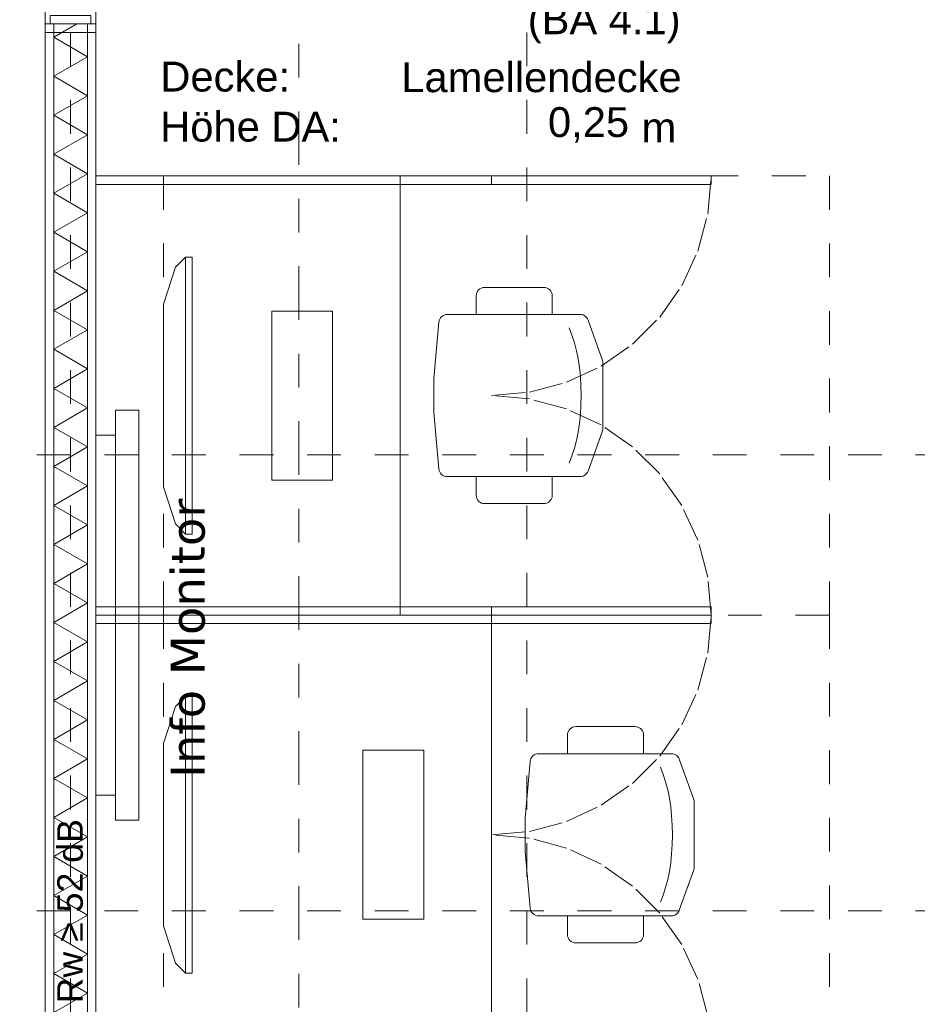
# Model space of a CAD drawing. Header units: metres. Extents: x -45.2 to 14.3, y -31.8 to 10.2.
# Tile 30 of 148: x -31.2 to -28.5, y -20.5 to -17.6. Entities that reach past the tile are written whole.
import ezdxf

# ---------------------------------------------------------------- set-up
doc = ezdxf.new("R2010")
doc.units = ezdxf.units.M
doc.header["$LTSCALE"] = 0.05
for name, pattern in [('Achsen 01', [5.291531, 3.175, -1.058062, 0.352704, -0.705764]), ('gestrichelt - 01', [2, 1, -1]), ('ISO-07 Punktiert', [0.889, 0.127, -0.762]), ('Raster 01', [2, 1, -1]), ('VW-01 Strichlinie kurz', [2, 1, -1])]:
    doc.linetypes.add(name, pattern=pattern)
for name, color, linetype, lineweight in [('027_Tischlerarbeiten-340 Innentüren', 7, 'Continuous', 9), ('039_Trockenbauarbeiten-000 Sturz', 7, 'ISO-07 Punktiert', 9), ('039_Trockenbauarbeiten-340 Gipskarton', 7, 'Continuous', 9), ('AV1-Akustikvorgaben-Trennwände', 7, 'Continuous', 5), ('AV1-Schnitt Achsen', 7, 'Achsen 01', 18), ('AV1-Stempel-Raumstempel', 7, 'Continuous', 9)]:
    doc.layers.add(name, color=color, linetype=linetype, lineweight=lineweight)
for name, color, linetype, lineweight, true_color in [('039_Trockenbauarbeiten-340 Dämmung', 7, 'Continuous', 9, 0xc0c0c0), ('ACTES-Bewegungsfläche', 7, 'gestrichelt - 01', 9, 0xd9d9d9), ('ACTES-Einrichtung Aufsicht.', 7, 'Continuous', 9, 0xa6a6a6), ('AV1-Raster', 7, 'Raster 01', 9, 0xa6a6a6)]:
    doc.layers.add(name, color=color, linetype=linetype, lineweight=lineweight, true_color=true_color)
doc.styles.add('Arial', font='arial.ttf')
doc.styles.add('Verdana', font='verdana.ttf')

msp = doc.modelspace()

# ---------------------------------------------------------------- linework, layer by layer
at = {"layer": '027_Tischlerarbeiten-340 Innentüren'}
msp.add_lwpolyline([(-31.11, -17.6), (-30.99, -17.6), (-30.99, -17.625), (-31.11, -17.625)], close=True, dxfattribs=at)
at = {"layer": '039_Trockenbauarbeiten-000 Sturz', "linetype": 'VW-01 Strichlinie kurz'}
msp.add_lwpolyline([(-31.125, -16.525), (-30.975, -16.525), (-30.975, -17.625), (-31.125, -17.625)], close=True, dxfattribs=at)
at = {"layer": '039_Trockenbauarbeiten-340 Dämmung'}
msp.add_lwpolyline([(-31.1, -21.475), (-31, -21.475), (-31, -17.625), (-31.1, -17.625)], close=True, dxfattribs=at)
msp.add_lwpolyline([(-31.1, -20.5512), (-31, -20.4935), (-31.1, -20.4358), (-31, -20.378), (-31.1, -20.3203), (-31, -20.2626), (-31.1, -20.2048), (-31, -20.1471), (-31.1, -20.0894), (-31, -20.0316), (-31.1, -19.9739), (-31, -19.9162), (-31.1, -19.8584), (-31, -19.8007), (-31.1, -19.7429), (-31, -19.6852), (-31.1, -19.6275), (-31, -19.5697), (-31.1, -19.512), (-31, -19.4543), (-31.1, -19.3965), (-31, -19.3388), (-31.1, -19.2811), (-31, -19.2233), (-31.1, -19.1656), (-31, -19.1079), (-31.1, -19.0501), (-31, -18.9924), (-31.1, -18.9347), (-31, -18.8769), (-31.1, -18.8192), (-31, -18.7615), (-31.1, -18.7037), (-31, -18.646), (-31.1, -18.5882), (-31, -18.5305), (-31.1, -18.4728), (-31, -18.415), (-31.1, -18.3573), (-31, -18.2996), (-31.1, -18.2418), (-31, -18.1841), (-31.1, -18.1264), (-31, -18.0686), (-31.1, -18.0109), (-31, -17.9532), (-31.1, -17.8954), (-31, -17.8377), (-31.1, -17.78), (-31, -17.7222), (-31.1, -17.6645), (-31.0316, -17.625)], dxfattribs=at)
at = {"layer": '039_Trockenbauarbeiten-340 Gipskarton'}
for points in [[(-31.125, -17.625), (-31.1, -17.625), (-31.1, -21.475), (-31.125, -21.475)], [(-30.975, -17.65), (-31.125, -17.65), (-31.125, -17.625), (-30.975, -17.625)], [(-31, -17.625), (-30.975, -17.625), (-30.975, -21.475), (-31, -21.475)]]:
    msp.add_lwpolyline(points, close=True, dxfattribs=at)
at = {"layer": 'ACTES-Bewegungsfläche'}
for points in [[(-30.775, -19.375), (-30.775, -18.075), (-28.805, -18.075), (-28.805, -19.375)], [(-30.775, -19.375), (-30.775, -20.675), (-28.805, -20.675), (-28.805, -19.375)]]:
    msp.add_lwpolyline(points, close=True, dxfattribs=at)
for points in [[(-29.805, -18.725), (-29.6921, -18.7151), (-29.5827, -18.6858), (-29.48, -18.6379), (-29.3872, -18.5729), (-29.3071, -18.4928), (-29.2421, -18.4), (-29.1942, -18.2973), (-29.1649, -18.1879), (-29.155, -18.075)], [(-29.155, -19.375), (-29.1649, -19.2621), (-29.1942, -19.1527), (-29.2421, -19.05), (-29.3071, -18.9572), (-29.3872, -18.8771), (-29.48, -18.8121), (-29.5827, -18.7642), (-29.6921, -18.7349), (-29.805, -18.725)], [(-29.805, -20.025), (-29.6921, -20.0151), (-29.5827, -19.9858), (-29.48, -19.9379), (-29.3872, -19.8729), (-29.3071, -19.7928), (-29.2421, -19.7), (-29.1942, -19.5973), (-29.1649, -19.4879), (-29.155, -19.375)], [(-29.155, -20.675), (-29.1649, -20.5621), (-29.1942, -20.4527), (-29.2421, -20.35), (-29.3071, -20.2572), (-29.3872, -20.1771), (-29.48, -20.1121), (-29.5827, -20.0642), (-29.6921, -20.0349), (-29.805, -20.025)]]:
    msp.add_lwpolyline(points, dxfattribs=at)
at = {"layer": 'ACTES-Einrichtung Aufsicht.', "color": 253, "true_color": 0xa6a6a6}
for points in [[(-30.975, -18.075), (-30.075, -18.075), (-30.075, -19.375), (-30.975, -19.375)], [(-30.975, -18.075), (-29.805, -18.075), (-29.805, -18.1), (-30.975, -18.1)], [(-29.805, -18.075), (-29.155, -18.075), (-29.155, -18.1), (-29.805, -18.1)], [(-29.625, -18.485), (-29.85, -18.485), (-29.85, -18.43), (-29.85, -18.43), (-29.8495, -18.4251), (-29.8481, -18.4204), (-29.8458, -18.4161), (-29.8427, -18.4123), (-29.8389, -18.4092), (-29.8346, -18.4069), (-29.8299, -18.4055), (-29.825, -18.405), (-29.65, -18.405), (-29.65, -18.405), (-29.6451, -18.4055), (-29.6404, -18.4069), (-29.6361, -18.4092), (-29.6323, -18.4123), (-29.6292, -18.4161), (-29.6269, -18.4204), (-29.6255, -18.4251), (-29.625, -18.43)], [(-30.455, -18.475), (-30.275, -18.475), (-30.275, -18.975), (-30.455, -18.975)], [(-29.5426, -18.965), (-29.9355, -18.965), (-29.9355, -18.965), (-29.9401, -18.9646), (-29.9445, -18.9633), (-29.9487, -18.9612), (-29.9524, -18.9584), (-29.9555, -18.955), (-29.9579, -18.9511), (-29.9595, -18.9467), (-29.9604, -18.9422), (-29.975, -18.775), (-29.975, -18.675), (-29.9604, -18.5078), (-29.9604, -18.5078), (-29.9595, -18.5033), (-29.9579, -18.4989), (-29.9555, -18.495), (-29.9524, -18.4916), (-29.9487, -18.4888), (-29.9445, -18.4867), (-29.9401, -18.4854), (-29.9355, -18.485), (-29.5426, -18.485), (-29.5426, -18.485), (-29.5383, -18.4854), (-29.534, -18.4865), (-29.5301, -18.4884), (-29.5265, -18.4909), (-29.5234, -18.494), (-29.5209, -18.4976), (-29.5191, -18.5016), (-29.4765, -18.6209), (-29.4765, -18.6209), (-29.4754, -18.6251), (-29.475, -18.6293), (-29.475, -18.8207), (-29.475, -18.8207), (-29.4754, -18.8249), (-29.4765, -18.8291), (-29.5191, -18.9484), (-29.5191, -18.9484), (-29.5209, -18.9524), (-29.5234, -18.956), (-29.5265, -18.9591), (-29.5301, -18.9616), (-29.534, -18.9635), (-29.5383, -18.9646)], [(-29.85, -18.965), (-29.625, -18.965), (-29.625, -19.02), (-29.625, -19.02), (-29.6254, -19.0243), (-29.6265, -19.0286), (-29.6283, -19.0325), (-29.6308, -19.0361), (-29.6339, -19.0392), (-29.6375, -19.0417), (-29.6414, -19.0435), (-29.6457, -19.0446), (-29.65, -19.045), (-29.825, -19.045), (-29.825, -19.045), (-29.8299, -19.0445), (-29.8346, -19.0431), (-29.8389, -19.0408), (-29.8427, -19.0377), (-29.8458, -19.0339), (-29.8481, -19.0296), (-29.8495, -19.0249), (-29.85, -19.02)], [(-30.975, -19.35), (-29.805, -19.35), (-29.805, -19.375), (-30.975, -19.375)], [(-29.805, -19.35), (-29.155, -19.35), (-29.155, -19.375), (-29.805, -19.375)], [(-30.975, -20.675), (-30.975, -19.375), (-29.805, -19.375), (-29.805, -20.675)], [(-30.975, -19.4), (-30.975, -19.375), (-29.805, -19.375), (-29.805, -19.4)], [(-29.155, -19.375), (-29.155, -19.4), (-29.805, -19.4), (-29.805, -19.375)], [(-29.58, -19.785), (-29.355, -19.785), (-29.355, -19.73), (-29.355, -19.73), (-29.3554, -19.7257), (-29.3565, -19.7214), (-29.3583, -19.7175), (-29.3608, -19.7139), (-29.3639, -19.7108), (-29.3675, -19.7083), (-29.3714, -19.7065), (-29.3757, -19.7054), (-29.38, -19.705), (-29.555, -19.705), (-29.555, -19.705), (-29.5599, -19.7055), (-29.5646, -19.7069), (-29.5689, -19.7092), (-29.5727, -19.7123), (-29.5758, -19.7161), (-29.5781, -19.7204), (-29.5795, -19.7251), (-29.58, -19.73)], [(-30.185, -20.275), (-30.185, -19.775), (-30.005, -19.775), (-30.005, -20.275)], [(-29.2726, -19.785), (-29.6655, -19.785), (-29.6655, -19.785), (-29.6701, -19.7854), (-29.6745, -19.7867), (-29.6787, -19.7888), (-29.6824, -19.7916), (-29.6855, -19.795), (-29.6879, -19.7989), (-29.6895, -19.8033), (-29.6904, -19.8078), (-29.705, -19.975), (-29.705, -20.075), (-29.6904, -20.2422), (-29.6904, -20.2422), (-29.6895, -20.2467), (-29.6879, -20.2511), (-29.6855, -20.255), (-29.6824, -20.2584), (-29.6787, -20.2612), (-29.6745, -20.2633), (-29.6701, -20.2646), (-29.6655, -20.265), (-29.2726, -20.265), (-29.2726, -20.265), (-29.2683, -20.2646), (-29.264, -20.2635), (-29.2601, -20.2616), (-29.2565, -20.2591), (-29.2534, -20.256), (-29.2509, -20.2524), (-29.2491, -20.2484), (-29.2065, -20.1291), (-29.2065, -20.1291), (-29.2054, -20.1249), (-29.205, -20.1207), (-29.205, -19.9293), (-29.205, -19.9293), (-29.2054, -19.9251), (-29.2065, -19.9209), (-29.2491, -19.8016), (-29.2491, -19.8016), (-29.2509, -19.7976), (-29.2534, -19.794), (-29.2565, -19.7909), (-29.2601, -19.7884), (-29.264, -19.7865), (-29.2683, -19.7854)], [(-29.355, -20.265), (-29.58, -20.265), (-29.58, -20.32), (-29.58, -20.32), (-29.5795, -20.3249), (-29.5781, -20.3296), (-29.5758, -20.3339), (-29.5727, -20.3377), (-29.5689, -20.3408), (-29.5646, -20.3431), (-29.5599, -20.3445), (-29.555, -20.345), (-29.38, -20.345), (-29.38, -20.345), (-29.3751, -20.3445), (-29.3704, -20.3431), (-29.3661, -20.3408), (-29.3623, -20.3377), (-29.3592, -20.3339), (-29.3569, -20.3296), (-29.3555, -20.3249), (-29.355, -20.32)]]:
    msp.add_lwpolyline(points, close=True, dxfattribs=at)
at = {"layer": 'ACTES-Einrichtung Aufsicht.'}
for points in [[(-30.775, -18.455), (-30.775, -18.995), (-30.74, -19.105), (-30.71, -19.135), (-30.71, -18.315), (-30.74, -18.345)], [(-30.71, -18.315), (-30.69, -18.315), (-30.69, -19.135), (-30.71, -19.135)], [(-30.9174, -19.9818), (-30.848, -19.9818), (-30.848, -18.7683), (-30.9174, -18.7683)], [(-30.848, -19.9818), (-30.848, -18.7683), (-30.9174, -18.7683), (-30.9174, -19.9818)], [(-30.975, -19.9074), (-30.9174, -19.9074), (-30.9174, -18.8426), (-30.975, -18.8426)], [(-30.9174, -19.9074), (-30.9174, -18.8426), (-30.975, -18.8426), (-30.975, -19.9074)], [(-30.775, -20.295), (-30.775, -19.755), (-30.74, -19.645), (-30.71, -19.615), (-30.71, -20.435), (-30.74, -20.405)], [(-30.69, -20.435), (-30.71, -20.435), (-30.71, -19.615), (-30.69, -19.615)]]:
    msp.add_lwpolyline(points, close=True, dxfattribs=at)
at = {"layer": 'ACTES-Einrichtung Aufsicht.', "color": 253, "true_color": 0xa6a6a6}
for points in [[(-29.5396, -18.725), (-29.5402, -18.6964), (-29.5419, -18.6688), (-29.5446, -18.6423), (-29.5485, -18.6167), (-29.5535, -18.5923), (-29.5595, -18.5688), (-29.5667, -18.5464), (-29.575, -18.525)], [(-29.5396, -18.725), (-29.5402, -18.7536), (-29.5419, -18.7812), (-29.5446, -18.8077), (-29.5485, -18.8333), (-29.5535, -18.8577), (-29.5595, -18.8812), (-29.5667, -18.9036), (-29.575, -18.925)], [(-29.2696, -20.025), (-29.2702, -19.9964), (-29.2719, -19.9688), (-29.2746, -19.9423), (-29.2785, -19.9167), (-29.2835, -19.8923), (-29.2895, -19.8688), (-29.2967, -19.8464), (-29.305, -19.825)], [(-29.2696, -20.025), (-29.2702, -20.0536), (-29.2719, -20.0812), (-29.2746, -20.1077), (-29.2785, -20.1333), (-29.2835, -20.1577), (-29.2895, -20.1812), (-29.2967, -20.2036), (-29.305, -20.225)]]:
    msp.add_lwpolyline(points, dxfattribs=at)
at = {"layer": 'AV1-Raster'}
for p, q in [((-31.05, -22.95), (-31.05, 1.35)), ((-29.7, -22.95), (-29.7, 1.35)), ((1.35, -18.9), (-40.5, -18.9)), ((1.35, -20.25), (-40.5, -20.25))]:
    msp.add_line(p, q, dxfattribs=at)
at = {"layer": 'AV1-Schnitt Achsen'}
msp.add_line((-30.375, -26.3), (-30.375, 4.7), dxfattribs=at)
at = {"layer": 'Defpoints', "color": 0, "lineweight": 0}
msp.add_line((-31.125, -17.625), (-31.125, -17.625), dxfattribs=at)
msp.add_line((-31.125, -17.625), (-31.125, -17.625), dxfattribs=at)

# ---------------------------------------------------------------- texts
at = {"layer": 'ACTES-Einrichtung Aufsicht.', "insert": (-30.6514, -19.8562), "char_height": 0.10018, "attachment_point": 7, "rotation": 90, "style": 'Verdana'}
msp.add_mtext('Info Monitor', dxfattribs=at)
at = {"layer": 'AV1-Akustikvorgaben-Trennwände', "insert": (-31.0127, -20.5241), "char_height": 0.07565, "attachment_point": 7, "rotation": 90, "style": 'Arial'}
msp.add_mtext('Rw ≥ 52 dB', dxfattribs=at)
at = {"layer": 'AV1-Stempel-Raumstempel', "attachment_point": 7, "style": 'Arial'}
for s, insert, char_height in [('(BA 4.1)', (-29.6975, -17.6822), 0.08826), ('Decke:', (-30.7845, -17.8264), 0.08826), ('Lamellendecke', (-30.0715, -17.8282), 0.088263), ('Höhe DA:', (-30.7849, -17.9745), 0.08826), ('0,25', (-29.6376, -17.9761), 0.08826), ('m', (-29.3607, -17.9758), 0.0883)]:
    msp.add_mtext(s, dxfattribs=dict(at, insert=insert, char_height=char_height))

doc.saveas('drawing.dxf')
